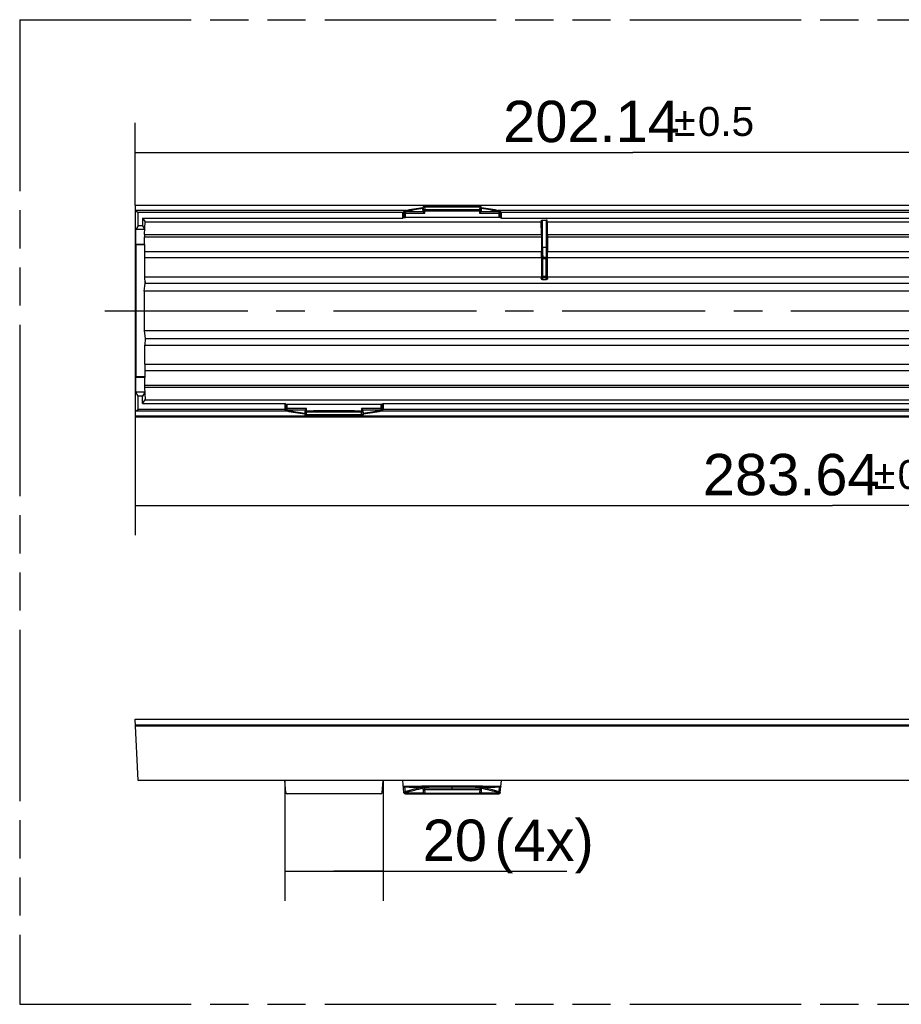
# Model space of a CAD drawing. Header units: millimetres. Extents: x 0 to 210, y 0 to 297.
# Tile 3 of 6: x 50 to 95, y 133 to 183. Entities that reach past the tile are written whole.
import ezdxf
from ezdxf.enums import TextEntityAlignment as Align

# ---------------------------------------------------------------- set-up
doc = ezdxf.new("R2010")
doc.units = ezdxf.units.MM
doc.header["$LTSCALE"] = 19.36
doc.linetypes.add('CENTER', pattern=[0.6, 0.375, -0.075, 0.075, -0.075])
doc.linetypes.add('PHANTOM', pattern=[0.8, 0.45, -0.05, 0.1, -0.05, 0.1, -0.05])
doc.layers.get('0').update_dxf_attribs({"linetype": 'CONTINUOUS'})
doc.layers.add('DEFAULT_3', color=7, linetype='PHANTOM')
doc.layers.add('Z_DIM_2D', color=7, linetype='CONTINUOUS')
doc.styles.add('TEXTSTYLE_3', font='helveticaneueltw1g-ltcn.otf')
doc.styles.add('TEXTSTYLE_4', font='gdt', dxfattribs={"width": 0.7})
doc.dimstyles.new('DIMSTYLE_1', dxfattribs={"dimtxt": 2.1, "dimasz": 3.5, "dimexe": 1.5, "dimexo": 0, "dimgap": 0.525, "dimtad": 1, "dimlfac": 4, "dimdsep": 46, "dimtxsty": 'TEXTSTYLE_3', "dimblk": '_FILLED', "dimblk1": '_FILLED', "dimblk2": '_FILLED', "dimcen": 0.09, "dimclrt": 5, "dimazin": 2, "dimtol": 1, "dimtp": 0.5, "dimtm": 0.5, "dimtfac": 1, "dimtofl": 0, "dimtmove": 0, "dimatfit": 3, "dimldrblk": '_FILLED', "dimfxl": 0, "dimtolj": 1, "dimarcsym": 0})
doc.dimstyles.new('DIMSTYLE_2', dxfattribs={"dimtxt": 2.1, "dimasz": 3.5, "dimexe": 1.5, "dimexo": 0, "dimgap": 0.525, "dimtad": 1, "dimlfac": 4, "dimdsep": 46, "dimtxsty": 'TEXTSTYLE_3', "dimblk": '_FILLED', "dimblk1": '_FILLED', "dimblk2": '_FILLED', "dimcen": 0.09, "dimclrt": 5, "dimazin": 2, "dimtp": 0.2, "dimtm": 0.2, "dimtfac": 1, "dimtofl": 0, "dimtmove": 0, "dimatfit": 3, "dimldrblk": '_FILLED', "dimfxl": 0, "dimtolj": 1, "dimarcsym": 0})

# ---------------------------------------------------------------- blocks, each defined once
blk = doc.blocks.new('*D2')
at = {"layer": 'Z_DIM_2D', "color": 2, "linetype": 'Continuous', "transparency": 16777216}
for p, q in [((55.989, 173.268), (55.989, 177.437)), ((106.525, 165.643), (106.525, 177.437)), ((55.989, 175.937), (81.257, 175.937)), ((106.525, 175.937), (81.257, 175.937))]:
    blk.add_line(p, q, dxfattribs=at)
at = {"layer": 'Z_DIM_2D', "color": 5, "linetype": 'Continuous', "transparency": 16777216}
for s, height, style, p in [('202.14', 2.1, 'TEXTSTYLE_3', (79.166, 176.462)), ('`', 1.47, 'TEXTSTYLE_4', (83.902, 176.777)), ('0.5', 1.47, 'TEXTSTYLE_3', (85.994, 176.777))]:
    blk.add_text(s, height=height, dxfattribs=dict(at, style=style)).set_placement(p, align=Align.CENTER)
blk = doc.blocks.new('_FILLED')
at = {"color": 0, "linetype": 'ByBlock'}
blk.add_solid([(0, 0), (-1, 0.125), (-1, -0.125)], dxfattribs=at)
blk = doc.blocks.new('_NONE')
blk = doc.blocks.new('*D3')
at = {"layer": 'Z_DIM_2D', "color": 2, "linetype": 'Continuous', "transparency": 16777216}
for p, q in [((63.588, 144.038), (63.588, 137.934)), ((68.588, 144.038), (68.588, 137.934)), ((63.588, 139.434), (66.088, 139.434)), ((68.588, 139.434), (66.088, 139.434)), ((66.088, 139.434), (77.919, 139.434))]:
    blk.add_line(p, q, dxfattribs=at)
at = {"layer": 'Z_DIM_2D', "color": 5, "linetype": 'Continuous', "transparency": 16777216, "style": 'TEXTSTYLE_3'}
for s, p in [('20', (70.593, 139.959)), (' (4x)', (73.414, 139.959))]:
    blk.add_text(s, height=2.1, dxfattribs=at).set_placement(p)
blk = doc.blocks.new('*D6')
at = {"layer": 'Z_DIM_2D', "color": 2, "linetype": 'Continuous', "transparency": 16777216}
for p, q in [((126.813, 163.343), (126.813, 156.506)), ((55.989, 162.518), (55.989, 156.506)), ((55.989, 158.006), (91.401, 158.006)), ((126.813, 158.006), (91.401, 158.006))]:
    blk.add_line(p, q, dxfattribs=at)
at = {"layer": 'Z_DIM_2D', "color": 5, "linetype": 'Continuous', "transparency": 16777216}
for s, height, style, p in [('283.64', 2.1, 'TEXTSTYLE_3', (89.309, 158.531)), ('`', 1.47, 'TEXTSTYLE_4', (94.046, 158.846)), ('0.5', 1.47, 'TEXTSTYLE_3', (96.137, 158.846))]:
    blk.add_text(s, height=height, dxfattribs=dict(at, style=style)).set_placement(p, align=Align.CENTER)

msp = doc.modelspace()

# ---------------------------------------------------------------- linework, layer by layer
at = {"color": 7, "linetype": 'Continuous'}
for p, q in [((55.9892, 173.2681), (55.9892, 162.5181)), ((55.9892, 173.2681), (56.0056, 173.2407)), ((55.9892, 173.2681), (125.9241, 173.2681)), ((56.008, 172.9897), (56.0056, 173.2407)), ((125.9405, 173.2407), (56.0056, 173.2407)), ((70.6055, 173.1153), (70.6055, 173.1408)), ((70.6196, 172.9436), (70.6087, 173.0923)), ((70.6796, 173.2189), (70.6846, 173.1845)), ((70.6845, 173.1754), (70.6947, 173.039)), ((73.2517, 173.2181), (70.9241, 173.2181)), ((72.0879, 173.182), (72.0879, 173.2181)), ((73.4912, 173.1754), (73.481, 173.039)), ((73.4961, 173.219), (73.4912, 173.1845)), ((73.5561, 172.9436), (73.5671, 173.0923)), ((73.5702, 173.1408), (73.5702, 173.1153)), ((56.008, 172.9897), (56.153, 172.8931)), ((69.7486, 172.9897), (56.008, 172.9897)), ((56.153, 172.2171), (56.153, 172.8931)), ((69.5879, 172.8931), (56.153, 172.8931)), ((56.3655, 172.5932), (56.3655, 172.2171)), ((56.3655, 172.5932), (56.5023, 172.4107)), ((56.3655, 172.5932), (69.5879, 172.5932)), ((69.5879, 172.8931), (69.612, 172.8979)), ((69.5879, 172.5932), (69.5879, 172.8931)), ((69.6409, 172.6356), (69.5879, 172.5932)), ((69.6142, 172.8988), (69.612, 172.8979)), ((69.6142, 172.8988), (69.6143, 172.905)), ((69.6764, 172.9768), (69.6981, 172.9506)), ((74.4602, 172.6404), (69.7156, 172.6404)), ((70.6334, 172.9155), (70.6945, 172.8544)), ((73.5423, 172.9155), (73.4812, 172.8544)), ((107.7486, 172.9897), (74.4272, 172.9897)), ((74.4776, 172.9506), (74.4993, 172.9768)), ((74.5348, 172.6356), (74.5879, 172.5932)), ((74.5615, 172.8988), (74.5614, 172.905)), ((74.5637, 172.8979), (74.5615, 172.8988)), ((74.5637, 172.8979), (74.5879, 172.8931)), ((74.5879, 172.5932), (74.5879, 172.8931)), ((107.5879, 172.8931), (74.5879, 172.8931)), ((74.5879, 172.5932), (107.5879, 172.5932)), ((56.153, 172.2171), (56.0337, 172.0181)), ((56.0337, 171.2681), (56.0337, 172.0181)), ((56.4825, 172.0181), (56.0337, 172.0181)), ((56.3655, 172.2171), (56.153, 172.2171)), ((56.3655, 172.2171), (56.4825, 172.0219)), ((56.4699, 171.7751), (56.5023, 172.4107)), ((56.5023, 172.4107), (76.6122, 172.4107)), ((76.6122, 172.4107), (76.6321, 172.4902)), ((76.623, 171.7751), (76.6122, 172.4107)), ((76.682, 172.4937), (76.8687, 172.4937)), ((76.9385, 172.4107), (76.9186, 172.4902)), ((76.9277, 171.7751), (76.9385, 172.4107)), ((76.9385, 172.4107), (125.576, 172.4107)), ((56.4699, 171.7751), (56.4699, 171.6588)), ((56.4699, 171.7751), (76.623, 171.7751)), ((56.4773, 170.9147), (56.4699, 171.6588)), ((56.4699, 171.6588), (76.623, 171.6588)), ((76.623, 171.7751), (76.6205, 170.9147)), ((76.9277, 171.7751), (76.9302, 170.9147)), ((76.9277, 171.7751), (125.6085, 171.7751)), ((76.9277, 171.6588), (125.6085, 171.6588)), ((56.0337, 171.2681), (56.0206, 171.2462)), ((56.0206, 171.2462), (56.0206, 164.54)), ((56.474, 171.2462), (56.0206, 171.2462)), ((56.4738, 171.2681), (56.0337, 171.2681)), ((56.4849, 170.6008), (56.4773, 170.9147)), ((56.4773, 170.9147), (76.6205, 170.9147)), ((56.4833, 169.6271), (56.4849, 170.6008)), ((56.4849, 170.6008), (76.618, 170.6008)), ((76.618, 170.6008), (76.6205, 170.9147)), ((76.618, 170.6008), (76.6185, 169.6271)), ((76.9327, 170.6008), (76.9302, 170.9147)), ((76.9302, 170.9147), (125.601, 170.9147)), ((76.9322, 169.6271), (76.9327, 170.6008)), ((76.9327, 170.6008), (125.5934, 170.6008)), ((56.5036, 169.2995), (56.4833, 169.6271)), ((56.4833, 169.6271), (76.6185, 169.6271)), ((76.6185, 169.6271), (76.6168, 169.5424)), ((76.9339, 169.5424), (76.9322, 169.6271)), ((76.9322, 169.6271), (125.5951, 169.6271)), ((56.4553, 168.8981), (56.5036, 169.2995)), ((56.4978, 169.3923), (56.4978, 169.2516)), ((56.5036, 169.2995), (125.5748, 169.2995)), ((76.6657, 169.489), (76.8851, 169.489)), ((56.4553, 168.8981), (56.4553, 166.8881)), ((125.623, 168.8981), (56.4553, 168.8981)), ((56.4553, 166.8881), (56.5036, 166.4868)), ((125.623, 166.8881), (56.4553, 166.8881)), ((56.4978, 166.5346), (56.4978, 166.3939)), ((56.5036, 166.4868), (56.4833, 166.1591)), ((56.4849, 165.1854), (56.4833, 166.1591)), ((56.4833, 166.1591), (105.9105, 166.1591)), ((56.5036, 166.4868), (125.5748, 166.4868)), ((56.4849, 165.1854), (56.4773, 164.8715)), ((56.4849, 165.1854), (105.8639, 165.1854)), ((56.0206, 164.54), (56.0337, 164.5181)), ((56.474, 164.54), (56.0206, 164.54)), ((56.0337, 163.7681), (56.0337, 164.5181)), ((56.4738, 164.5181), (56.0337, 164.5181)), ((56.4773, 164.8715), (56.4699, 164.1274)), ((56.4773, 164.8715), (106.3269, 164.8715)), ((56.4699, 164.1274), (56.4699, 164.0111)), ((56.4699, 164.1274), (125.6085, 164.1274)), ((56.4699, 164.0111), (56.5023, 163.3755)), ((56.4699, 164.0111), (125.6085, 164.0111)), ((56.153, 163.5691), (56.0337, 163.7681)), ((56.4825, 163.7681), (56.0337, 163.7681)), ((56.153, 162.8931), (56.153, 163.5691)), ((56.3655, 163.5691), (56.153, 163.5691)), ((56.4825, 163.7644), (56.3655, 163.5691)), ((56.3655, 163.193), (56.3655, 163.5691)), ((56.3655, 163.193), (56.5023, 163.3755)), ((56.3655, 163.193), (63.5879, 163.193)), ((56.5023, 163.3755), (125.576, 163.3755)), ((63.5879, 163.193), (63.5879, 162.8931)), ((63.6409, 163.1506), (63.5879, 163.193)), ((68.4601, 163.1458), (63.7156, 163.1458)), ((68.5348, 163.1506), (68.5879, 163.193)), ((68.5879, 163.193), (68.5879, 162.8931)), ((68.5879, 163.193), (113.5879, 163.193)), ((56.0056, 162.5456), (55.9892, 162.5181)), ((55.9892, 162.5181), (125.9241, 162.5181)), ((56.0056, 162.5456), (56.008, 162.7965)), ((125.9405, 162.5456), (56.0056, 162.5456)), ((56.008, 162.7965), (56.153, 162.8931)), ((63.7486, 162.7965), (56.008, 162.7965)), ((63.5879, 162.8931), (56.153, 162.8931)), ((63.5879, 162.8931), (63.612, 162.8883)), ((63.6142, 162.8875), (63.612, 162.8883)), ((63.6142, 162.8875), (63.6143, 162.8812)), ((63.6764, 162.8094), (63.6981, 162.8357)), ((64.6055, 162.6454), (64.6055, 162.671)), ((64.6196, 162.8426), (64.6087, 162.6939)), ((64.6334, 162.8707), (64.6945, 162.9318)), ((64.6796, 162.5673), (64.6846, 162.6017)), ((64.6845, 162.6108), (64.6947, 162.7473)), ((64.9241, 162.5681), (66.6581, 162.5681)), ((66.0879, 162.6043), (66.0879, 162.5681)), ((66.6581, 162.5681), (67.2284, 162.5681)), ((67.2284, 162.5681), (67.2517, 162.5681)), ((67.4912, 162.6108), (67.481, 162.7473)), ((67.5423, 162.8707), (67.4812, 162.9318)), ((67.4961, 162.5673), (67.4912, 162.6017)), ((67.5561, 162.8426), (67.5671, 162.6939)), ((67.5702, 162.671), (67.5702, 162.6454)), ((113.7486, 162.7965), (68.4272, 162.7965)), ((68.4776, 162.8357), (68.4993, 162.8094)), ((68.5615, 162.8875), (68.5614, 162.8812)), ((68.5637, 162.8883), (68.5615, 162.8875)), ((68.5637, 162.8883), (68.5879, 162.8932)), ((113.5879, 162.8931), (68.5879, 162.8931)), ((56.153, 144.0376), (55.9892, 147.1626)), ((55.9892, 147.1626), (125.9241, 147.1626)), ((125.9405, 146.8487), (56.0056, 146.8487)), ((125.9429, 146.8045), (56.008, 146.8045)), ((126.8129, 144.0376), (56.153, 144.0376)), ((63.6409, 143.4312), (63.5879, 144.0376)), ((68.5348, 143.4313), (68.5879, 144.0376)), ((69.6409, 143.4312), (69.5879, 144.0376)), ((74.5348, 143.4312), (74.5879, 144.0376)), ((69.612, 143.7616), (74.5637, 143.7616)), ((69.6764, 143.7195), (69.6981, 143.4727)), ((70.6055, 143.7024), (70.6196, 143.4338)), ((70.6796, 143.7016), (70.6846, 143.6069)), ((70.6845, 143.5896), (70.6947, 143.3947)), ((70.6845, 143.5896), (73.4912, 143.5896)), ((73.4912, 143.6069), (70.6846, 143.6069)), ((70.9473, 143.7017), (70.9241, 143.7015)), ((72.0879, 143.6069), (72.0879, 143.7063)), ((73.2517, 143.7015), (73.2284, 143.7017)), ((73.4912, 143.5896), (73.481, 143.3947)), ((73.4961, 143.7016), (73.4912, 143.6069)), ((73.5702, 143.7024), (73.5561, 143.4338)), ((74.4776, 143.4727), (74.4993, 143.7195)), ((68.4601, 143.3627), (63.7156, 143.3627)), ((69.7156, 143.3627), (74.4601, 143.3627)), ((70.6947, 143.3947), (73.481, 143.3947))]:
    msp.add_line(p, q, dxfattribs=at)
at = {"color": 9, "linetype": 'Continuous'}
for p, q in [((70.6055, 173.1408), (70.6094, 173.114)), ((70.6094, 173.114), (70.6196, 172.9775)), ((70.6846, 173.1845), (70.6845, 173.1754)), ((70.6945, 172.8544), (70.6947, 173.039)), ((73.481, 173.039), (73.4812, 172.8544)), ((73.4912, 173.1845), (73.4912, 173.1754)), ((73.5663, 173.114), (73.5561, 172.9775)), ((73.5702, 173.1408), (73.5663, 173.114)), ((69.6143, 172.905), (69.6371, 172.8774)), ((69.6409, 172.8544), (69.6393, 172.8678)), ((69.6409, 172.8544), (69.6409, 172.6356)), ((69.6409, 172.8544), (70.6945, 172.8544)), ((69.714, 172.9289), (69.7156, 172.9155)), ((69.7156, 172.6404), (69.7156, 172.9155)), ((70.6334, 172.9155), (69.7156, 172.9155)), ((70.6196, 172.9775), (70.6196, 172.9436)), ((70.6945, 172.9775), (70.6196, 172.9775)), ((73.4812, 172.9775), (73.5561, 172.9775)), ((73.4812, 172.8544), (74.5348, 172.8544)), ((74.4601, 172.9155), (73.5423, 172.9155)), ((73.5561, 172.9436), (73.5561, 172.9775)), ((74.4601, 172.9155), (74.4617, 172.9289)), ((74.4601, 172.9155), (74.4601, 172.6404)), ((74.5365, 172.8678), (74.5348, 172.8544)), ((74.5348, 172.6356), (74.5348, 172.8544)), ((74.5387, 172.8774), (74.5614, 172.905)), ((76.6321, 172.4902), (76.6321, 171.1199)), ((76.6821, 171.1199), (76.6821, 172.4937)), ((76.8687, 172.4937), (76.8687, 171.1199)), ((76.9186, 171.1199), (76.9186, 172.4902)), ((76.9186, 171.1199), (76.6321, 171.1199)), ((76.6495, 170.5457), (76.6412, 170.5707)), ((76.6495, 170.5457), (76.6495, 169.6406)), ((76.6495, 170.5457), (76.9012, 170.5457)), ((76.6912, 170.6206), (76.6995, 170.5956)), ((76.6912, 170.6206), (76.8596, 170.6206)), ((76.6995, 169.5906), (76.6995, 170.5956)), ((76.8512, 170.5956), (76.6995, 170.5956)), ((76.8512, 170.5956), (76.8596, 170.6206)), ((76.8512, 170.5956), (76.8512, 169.5906)), ((76.9096, 170.5707), (76.9012, 170.5457)), ((76.9012, 169.6406), (76.9012, 170.5457)), ((76.6168, 169.5424), (76.6495, 169.6406)), ((76.9012, 169.6406), (76.6495, 169.6406)), ((76.6995, 169.5906), (76.6657, 169.489)), ((76.6995, 169.5906), (76.8512, 169.5906)), ((76.8851, 169.489), (76.8512, 169.5906)), ((76.9012, 169.6406), (76.9339, 169.5424)), ((63.6409, 163.1506), (63.6409, 162.9318)), ((63.7156, 162.8707), (63.7156, 163.1458)), ((68.4601, 163.1458), (68.4601, 162.8707)), ((68.5348, 162.9318), (68.5348, 163.1506)), ((63.6371, 162.9089), (63.6143, 162.8812)), ((63.6393, 162.9185), (63.6409, 162.9318)), ((64.6945, 162.9318), (63.6409, 162.9318)), ((63.714, 162.8573), (63.7156, 162.8707)), ((63.7156, 162.8707), (64.6334, 162.8707)), ((64.6055, 162.6454), (64.6094, 162.6722)), ((64.6094, 162.6722), (64.6196, 162.8087)), ((64.6196, 162.8426), (64.6196, 162.8087)), ((64.6945, 162.8087), (64.6196, 162.8087)), ((64.6846, 162.6017), (64.6845, 162.6108)), ((64.6947, 162.7473), (64.6945, 162.9318)), ((67.4812, 162.9318), (67.481, 162.7473)), ((68.5348, 162.9318), (67.4812, 162.9318)), ((67.4812, 162.8087), (67.5561, 162.8087)), ((67.4912, 162.6017), (67.4912, 162.6108)), ((67.5423, 162.8707), (68.4601, 162.8707)), ((67.5561, 162.8087), (67.5561, 162.8426)), ((67.5663, 162.6722), (67.5561, 162.8087)), ((67.5702, 162.6454), (67.5663, 162.6722)), ((68.4601, 162.8707), (68.4617, 162.8573)), ((68.5348, 162.9318), (68.5365, 162.9185)), ((68.5614, 162.8812), (68.5387, 162.9089)), ((70.6087, 143.6429), (70.6065, 143.6425)), ((70.6087, 143.6429), (70.6065, 143.6425)), ((70.6846, 143.6069), (70.6845, 143.5896)), ((73.4912, 143.6069), (73.4912, 143.5896)), ((73.5692, 143.6425), (73.5671, 143.6429)), ((73.5692, 143.6425), (73.5671, 143.6429)), ((69.714, 143.413), (69.7156, 143.3943)), ((69.7156, 143.3627), (69.7156, 143.3943)), ((70.6334, 143.3943), (69.7156, 143.3943)), ((74.4601, 143.3943), (73.5423, 143.3943)), ((74.4601, 143.3943), (74.4617, 143.413)), ((74.4601, 143.3943), (74.4601, 143.3627))]:
    msp.add_line(p, q, dxfattribs=at)
at = {"color": 7, "linetype": 'CENTER'}
msp.add_line((54.4454, 167.8931), (127.5698, 167.8931), dxfattribs=at)
at = {"color": 7, "linetype": 'Continuous'}
for centre, radius, start, end in [((72.0884, 159.9784), 13.2203, 96.43998, 100.51214), ((70.9357, 212.2086), 38.9905, 269.62369, 269.98292), ((72.0878, 562.7573), 389.5844, 269.793614, 270.000003), ((72.0879, 562.7335), 389.5516, 269.79361, 270.20639), ((72.0878, 562.7562), 389.7198, 269.795187, 270.000003), ((72.0879, 562.7562), 389.5833, 269.999997, 270.206386), ((72.0879, 562.7575), 389.7211, 269.999997, 270.204812), ((73.24, 212.2086), 38.9905, 270.01709, 270.37632), ((72.0873, 159.9784), 13.2203, 79.48748, 83.55963), ((76.8595, 170.5706), 0.05, 0.09809, 89.97176), ((66.0884, 175.8078), 13.2203, 259.48748, 263.55963), ((64.9357, 123.5776), 38.9905, 90.01709, 90.37632), ((66.0878, -226.97), 389.5833, 89.999997, 90.206386), ((66.0878, -226.9473), 389.5516, 89.79361, 90.20639), ((66.0878, -226.9713), 389.7211, 89.999997, 90.204812), ((66.0879, -226.97), 389.7198, 89.795187, 90.000003), ((66.0879, -226.9711), 389.5844, 89.793614, 90.000003), ((67.24, 123.5776), 38.9905, 89.62369, 89.98292), ((66.0874, 175.8079), 13.2203, 276.43998, 280.51214), ((72.017, 245.5321), 101.8395, 268.683059, 269.205893), ((70.8075, 159.471), 15.7699, 269.26612, 270.42337), ((72.0879, 1.918), 141.7883, 90, 90.460882), ((72.0878, 22.9424), 120.8192, 88.826841, 89.99999), ((72.0879, 1.9175), 141.7888, 89.769559, 90), ((72.0879, 1.9195), 141.7868, 89.539116, 89.769559), ((73.3682, 159.471), 15.7699, 269.57663, 270.73388), ((72.1553, 245.7473), 102.0547, 270.794382, 271.316111), ((63.7156, 143.4377), 0.075, 185, 270), ((68.4601, 143.4377), 0.075, 270, 355), ((69.7156, 143.4377), 0.075, 185, 270), ((70.6945, 143.4377), 0.075, 183, 270), ((73.4812, 143.4377), 0.075, 270, 357), ((74.4601, 143.4377), 0.075, 270, 355)]:
    msp.add_arc(centre, radius, start, end, dxfattribs=at)
at = {"color": 9, "linetype": 'Continuous'}
for centre, radius, start, end in [((72.1109, 162.2393), 10.9796, 97.88035, 102.69442), ((72.1066, 162.3626), 10.8338, 97.9476, 102.75892), ((72.0646, 162.3377), 10.859, 77.24668, 82.0468), ((72.0695, 162.265), 10.9536, 77.29986, 82.12538), ((72.0878, 562.7578), 389.7828, 269.795188, 270.204812), ((76.6912, 170.5706), 0.05, 90.02824, 179.90191), ((76.6995, 170.5456), 0.05, 90.02824, 179.90191), ((76.8512, 170.5456), 0.05, 0.09809, 89.97176), ((76.6995, 169.6406), 0.05, 180.09809, 269.97176), ((76.8512, 169.6406), 0.05, 270.02824, 359.90191), ((66.1062, 173.5213), 10.9536, 257.29985, 262.12537), ((66.1112, 173.4485), 10.859, 257.24668, 262.0468), ((66.0879, -226.9716), 389.7828, 89.795188, 90.204812), ((66.0691, 173.4236), 10.8338, 277.9476, 282.75893), ((66.0648, 173.5469), 10.9796, 277.88035, 282.69441), ((72.1763, 135.5893), 8.2637, 100.95729, 107.45075), ((72.1606, 135.7469), 8.0471, 101.13523, 107.7005), ((71.9963, 135.6738), 8.1225, 72.32999, 78.83428), ((72.0179, 135.6624), 8.1884, 72.51935, 79.07253)]:
    msp.add_arc(centre, radius, start, end, dxfattribs=at)
at = {"color": 7, "linetype": 'Continuous'}
for centre, major_axis, ratio, start_param, end_param in [((70.6945, 172.9464), (0.075, 0), 0.7110133, -3.0892328, -2.5235134), ((76.6668, 169.5424), (0.009, 0.0527), 0.9335204, -4.5528816, -2.9829987), ((64.6945, 162.8398), (0.075, 0), 0.7110133, 2.5235134, 3.0892328), ((72.0879, 14.4309), (0, 129.3307), 0.9665146, 0, 0.0197904)]:
    msp.add_ellipse(centre, major_axis=major_axis, ratio=ratio, start_param=start_param, end_param=end_param, dxfattribs=at)
for points, knots in [([(70.6055, 173.1408), (70.6056, 173.1603), (70.6197, 173.2011), (70.6602, 173.2191), (70.6796, 173.2189)], [0, 0, 0, 0, 0.5011176, 1, 1, 1, 1]), ([(70.6087, 173.0923), (70.6083, 173.0974), (70.6074, 173.105), (70.6066, 173.1129), (70.6055, 173.1153)], [0, 0, 0, 0, 0.6588256, 1, 1, 1, 1]), ([(73.5702, 173.1408), (73.5702, 173.1508), (73.5666, 173.1708), (73.5508, 173.1968), (73.5261, 173.2148), (73.506, 173.219), (73.4961, 173.219)], [0, 0, 0, 0, 0.2502699, 0.5003374, 0.7502193, 1, 1, 1, 1]), ([(73.5671, 173.0923), (73.5674, 173.0974), (73.5683, 173.105), (73.5691, 173.1129), (73.5702, 173.1153)], [0, 0, 0, 0, 0.6596298, 1, 1, 1, 1]), ([(69.6764, 172.9768), (69.6598, 172.9737), (69.6278, 172.9559), (69.6147, 172.9216), (69.6143, 172.905)], [0, 0, 0, 0, 0.5040514, 1, 1, 1, 1]), ([(69.6409, 172.6356), (69.6416, 172.6362), (69.6442, 172.6368), (69.649, 172.6377), (69.6563, 172.6384), (69.6696, 172.6394), (69.6896, 172.6402), (69.7065, 172.6404), (69.7156, 172.6404)], [0, 0, 0, 0, 0.0353071, 0.1022915, 0.1995635, 0.3240463, 0.6373028, 1, 1, 1, 1]), ([(73.5561, 172.9436), (73.5559, 172.9412), (73.5541, 172.9307), (73.5481, 172.9213), (73.5423, 172.9155)], [0, 0, 0, 0, 0.2348044, 1, 1, 1, 1]), ([(74.5348, 172.6356), (74.5341, 172.6362), (74.5315, 172.6368), (74.5267, 172.6377), (74.5195, 172.6384), (74.5061, 172.6394), (74.4861, 172.6402), (74.4692, 172.6404), (74.4602, 172.6404)], [0, 0, 0, 0, 0.0352377, 0.1021746, 0.1994729, 0.3240098, 0.6373186, 1, 1, 1, 1]), ([(74.5614, 172.905), (74.5611, 172.9216), (74.5479, 172.9559), (74.516, 172.9737), (74.4993, 172.9768)], [0, 0, 0, 0, 0.4959453, 1, 1, 1, 1]), ([(76.6321, 172.4902), (76.6322, 172.4907), (76.6339, 172.4911), (76.6365, 172.4917), (76.6413, 172.4922), (76.6502, 172.493), (76.664, 172.4935), (76.6757, 172.4937), (76.682, 172.4937)], [0, 0, 0, 0, 0.025549, 0.0851621, 0.1785556, 0.3025424, 0.6231792, 1, 1, 1, 1]), ([(76.9186, 172.4902), (76.9185, 172.4907), (76.9168, 172.4911), (76.9142, 172.4917), (76.9094, 172.4922), (76.9005, 172.493), (76.8867, 172.4935), (76.875, 172.4937), (76.8687, 172.4937)], [0, 0, 0, 0, 0.0256176, 0.0852899, 0.1786536, 0.3025789, 0.6231584, 1, 1, 1, 1]), ([(76.6821, 171.1199), (76.682, 171.0582), (76.6824, 170.9683), (76.6835, 170.8536), (76.6845, 170.7799), (76.6859, 170.7184), (76.6872, 170.6758), (76.6884, 170.6495), (76.6892, 170.6359), (76.6901, 170.6268), (76.6906, 170.6221), (76.6912, 170.6206)], [0, 0, 0, 0, 0.3709216, 0.5396708, 0.689037, 0.8136634, 0.9090865, 0.9447414, 0.9719112, 0.9903591, 1, 1, 1, 1]), ([(76.8687, 171.1199), (76.8687, 171.0582), (76.8683, 170.9683), (76.8672, 170.8536), (76.8662, 170.7799), (76.8649, 170.7184), (76.8636, 170.6758), (76.8623, 170.6495), (76.8616, 170.6359), (76.8606, 170.6268), (76.8601, 170.6221), (76.8596, 170.6206)], [0, 0, 0, 0, 0.3709211, 0.5396703, 0.689037, 0.8136637, 0.9090867, 0.9447415, 0.9719113, 0.9903588, 1, 1, 1, 1]), ([(76.9339, 169.5424), (76.9342, 169.5308), (76.9285, 169.5117), (76.9086, 169.4933), (76.8933, 169.489), (76.8851, 169.489)], [0, 0, 0, 0, 0.4342852, 0.691059, 1, 1, 1, 1]), ([(63.6409, 163.1506), (63.6416, 163.15), (63.6442, 163.1494), (63.649, 163.1485), (63.6562, 163.1478), (63.6696, 163.1468), (63.6896, 163.146), (63.7065, 163.1458), (63.7156, 163.1458)], [0, 0, 0, 0, 0.0352379, 0.1021751, 0.1994737, 0.3240107, 0.6373193, 1, 1, 1, 1]), ([(68.5348, 163.1506), (68.5341, 163.15), (68.5315, 163.1494), (68.5267, 163.1485), (68.5195, 163.1478), (68.5061, 163.1468), (68.4861, 163.146), (68.4692, 163.1458), (68.4602, 163.1458)], [0, 0, 0, 0, 0.0353067, 0.1022908, 0.1995626, 0.3240454, 0.6373021, 1, 1, 1, 1]), ([(63.6764, 162.8094), (63.6598, 162.8125), (63.6278, 162.8303), (63.6147, 162.8646), (63.6143, 162.8812)], [0, 0, 0, 0, 0.5040638, 1, 1, 1, 1]), ([(64.6087, 162.6939), (64.6083, 162.6888), (64.6074, 162.6812), (64.6066, 162.6734), (64.6055, 162.671)], [0, 0, 0, 0, 0.6588879, 1, 1, 1, 1]), ([(64.6055, 162.6454), (64.6055, 162.6355), (64.6091, 162.6154), (64.6249, 162.5894), (64.6496, 162.5714), (64.6697, 162.5672), (64.6796, 162.5673)], [0, 0, 0, 0, 0.2502699, 0.5003374, 0.7502193, 1, 1, 1, 1]), ([(67.5702, 162.6454), (67.5702, 162.6259), (67.556, 162.5851), (67.5155, 162.5672), (67.4961, 162.5673)], [0, 0, 0, 0, 0.5011176, 1, 1, 1, 1]), ([(67.5561, 162.8426), (67.5559, 162.845), (67.5541, 162.8555), (67.5481, 162.865), (67.5423, 162.8707)], [0, 0, 0, 0, 0.2348139, 1, 1, 1, 1]), ([(67.5671, 162.6939), (67.5674, 162.6888), (67.5683, 162.6812), (67.5691, 162.6734), (67.5702, 162.671)], [0, 0, 0, 0, 0.6588298, 1, 1, 1, 1]), ([(68.5614, 162.8812), (68.561, 162.8646), (68.5479, 162.8303), (68.516, 162.8125), (68.4993, 162.8094)], [0, 0, 0, 0, 0.4958947, 1, 1, 1, 1]), ([(69.6764, 143.7195), (69.6683, 143.7197), (69.6536, 143.7205), (69.6341, 143.7237), (69.6213, 143.7273), (69.6145, 143.7323), (69.6143, 143.7348)], [0, 0, 0, 0, 0.3692751, 0.6745848, 0.8865754, 1, 1, 1, 1]), ([(74.5529, 143.7275), (74.5459, 143.7245), (74.5279, 143.7211), (74.5098, 143.7197), (74.4993, 143.7195)], [0, 0, 0, 0, 0.4200822, 1, 1, 1, 1]), ([(74.5614, 143.7348), (74.5613, 143.7341), (74.5598, 143.7304), (74.5559, 143.7287), (74.5529, 143.7275)], [0, 0, 0, 0, 0.1773767, 1, 1, 1, 1])]:
    msp.add_open_spline(points, degree=3, knots=knots, dxfattribs=at)
at = {"color": 9, "linetype": 'Continuous'}
for points, knots in [([(70.6094, 173.114), (70.6098, 173.1321), (70.6273, 173.1699), (70.6657, 173.1842), (70.6846, 173.1845)], [0, 0, 0, 0, 0.4894789, 1, 1, 1, 1]), ([(70.6094, 173.114), (70.6097, 173.122), (70.6145, 173.1386), (70.6378, 173.1657), (70.666, 173.175), (70.6845, 173.1754)], [0, 0, 0, 0, 0.228273, 0.4724832, 1, 1, 1, 1]), ([(70.6196, 172.9775), (70.6199, 172.9843), (70.6221, 172.9935), (70.6264, 173.0015), (70.6276, 173.0036)], [0, 0, 0, 0, 0.7429429, 1, 1, 1, 1]), ([(70.6276, 173.0036), (70.6341, 173.0143), (70.6549, 173.0323), (70.6812, 173.0387), (70.6947, 173.039)], [0, 0, 0, 0, 0.4802828, 1, 1, 1, 1]), ([(73.5481, 173.0036), (73.5416, 173.0143), (73.5208, 173.0323), (73.4945, 173.0387), (73.481, 173.039)], [0, 0, 0, 0, 0.4802817, 1, 1, 1, 1]), ([(73.5663, 173.114), (73.566, 173.1321), (73.5484, 173.1699), (73.5101, 173.1842), (73.4912, 173.1845)], [0, 0, 0, 0, 0.4894788, 1, 1, 1, 1]), ([(73.4912, 173.1754), (73.5097, 173.175), (73.5379, 173.1657), (73.5612, 173.1386), (73.566, 173.122), (73.5663, 173.114)], [0, 0, 0, 0, 0.5275109, 0.7717154, 1, 1, 1, 1]), ([(73.5561, 172.9775), (73.5559, 172.9843), (73.5536, 172.9935), (73.5493, 173.0015), (73.5481, 173.0036)], [0, 0, 0, 0, 0.7429421, 1, 1, 1, 1]), ([(69.6371, 172.8774), (69.6372, 172.8942), (69.6498, 172.9288), (69.6816, 172.9473), (69.6981, 172.9506)], [0, 0, 0, 0, 0.4994513, 1, 1, 1, 1]), ([(69.6371, 172.8774), (69.6378, 172.8765), (69.6384, 172.8731), (69.639, 172.8699), (69.6393, 172.8678)], [0, 0, 0, 0, 0.3437664, 1, 1, 1, 1]), ([(69.6393, 172.8678), (69.6398, 172.8756), (69.6448, 172.8919), (69.668, 172.9186), (69.6957, 172.9281), (69.714, 172.9289)], [0, 0, 0, 0, 0.2275465, 0.4723442, 1, 1, 1, 1]), ([(69.7156, 172.9155), (69.6973, 172.9148), (69.6697, 172.9052), (69.6465, 172.8786), (69.6414, 172.8623), (69.6409, 172.8544)], [0, 0, 0, 0, 0.5276812, 0.772449, 1, 1, 1, 1]), ([(69.6981, 172.9506), (69.7014, 172.9494), (69.7078, 172.942), (69.7117, 172.934), (69.714, 172.9289)], [0, 0, 0, 0, 0.3781775, 1, 1, 1, 1]), ([(74.5348, 172.8544), (74.5343, 172.8623), (74.5293, 172.8786), (74.5061, 172.9052), (74.4784, 172.9148), (74.4601, 172.9155)], [0, 0, 0, 0, 0.227551, 0.4723188, 1, 1, 1, 1]), ([(74.4617, 172.9289), (74.464, 172.934), (74.468, 172.942), (74.4744, 172.9494), (74.4776, 172.9506)], [0, 0, 0, 0, 0.6218225, 1, 1, 1, 1]), ([(74.5365, 172.8678), (74.536, 172.8756), (74.5309, 172.8919), (74.5077, 172.9186), (74.48, 172.9281), (74.4617, 172.9289)], [0, 0, 0, 0, 0.2275465, 0.4723442, 1, 1, 1, 1]), ([(74.5387, 172.8774), (74.5385, 172.8942), (74.526, 172.9288), (74.4942, 172.9473), (74.4776, 172.9506)], [0, 0, 0, 0, 0.4994513, 1, 1, 1, 1]), ([(74.5365, 172.8678), (74.5367, 172.8699), (74.5373, 172.8731), (74.5379, 172.8765), (74.5387, 172.8774)], [0, 0, 0, 0, 0.6562336, 1, 1, 1, 1]), ([(76.6321, 171.1199), (76.6321, 171.052), (76.6324, 170.9531), (76.6335, 170.8269), (76.6346, 170.7458), (76.6359, 170.6782), (76.6372, 170.6314), (76.6384, 170.6024), (76.6392, 170.5875), (76.6401, 170.5775), (76.6406, 170.5723), (76.6412, 170.5707)], [0, 0, 0, 0, 0.3709505, 0.5397123, 0.6890922, 0.8137305, 0.9091559, 0.944805, 0.971967, 0.9903927, 1, 1, 1, 1]), ([(76.9186, 171.1199), (76.9187, 171.052), (76.9183, 170.9531), (76.9172, 170.8269), (76.9162, 170.7458), (76.9148, 170.6782), (76.9136, 170.6314), (76.9123, 170.6024), (76.9115, 170.5875), (76.9106, 170.5775), (76.9101, 170.5724), (76.9096, 170.5707)], [0, 0, 0, 0, 0.3709474, 0.539708, 0.6890869, 0.813725, 0.9091512, 0.944801, 0.9719639, 0.9903906, 1, 1, 1, 1]), ([(63.6371, 162.9089), (63.6378, 162.9097), (63.6384, 162.9132), (63.639, 162.9163), (63.6393, 162.9185)], [0, 0, 0, 0, 0.3437742, 1, 1, 1, 1]), ([(63.6371, 162.9089), (63.6372, 162.892), (63.6498, 162.8574), (63.6816, 162.8389), (63.6981, 162.8357)], [0, 0, 0, 0, 0.4994513, 1, 1, 1, 1]), ([(63.6393, 162.9185), (63.6398, 162.9106), (63.6448, 162.8943), (63.668, 162.8677), (63.6957, 162.8581), (63.714, 162.8573)], [0, 0, 0, 0, 0.2275465, 0.4723442, 1, 1, 1, 1]), ([(63.6409, 162.9318), (63.6414, 162.9239), (63.6465, 162.9077), (63.6697, 162.881), (63.6973, 162.8714), (63.7156, 162.8707)], [0, 0, 0, 0, 0.227551, 0.4723188, 1, 1, 1, 1]), ([(63.714, 162.8573), (63.7117, 162.8522), (63.7078, 162.8442), (63.7014, 162.8368), (63.6981, 162.8357)], [0, 0, 0, 0, 0.6218225, 1, 1, 1, 1]), ([(64.6845, 162.6108), (64.666, 162.6112), (64.6378, 162.6205), (64.6145, 162.6476), (64.6097, 162.6642), (64.6094, 162.6722)], [0, 0, 0, 0, 0.5275109, 0.7717154, 1, 1, 1, 1]), ([(64.6094, 162.6722), (64.6098, 162.6541), (64.6273, 162.6163), (64.6657, 162.602), (64.6846, 162.6017)], [0, 0, 0, 0, 0.4894788, 1, 1, 1, 1]), ([(64.6196, 162.8087), (64.6199, 162.8019), (64.6221, 162.7927), (64.6264, 162.7847), (64.6276, 162.7827)], [0, 0, 0, 0, 0.7429421, 1, 1, 1, 1]), ([(64.6276, 162.7827), (64.6341, 162.772), (64.6549, 162.7539), (64.6812, 162.7476), (64.6947, 162.7473)], [0, 0, 0, 0, 0.4802817, 1, 1, 1, 1]), ([(67.5481, 162.7827), (67.5416, 162.772), (67.5208, 162.7539), (67.4945, 162.7476), (67.481, 162.7473)], [0, 0, 0, 0, 0.4802828, 1, 1, 1, 1]), ([(67.5663, 162.6722), (67.566, 162.6642), (67.5612, 162.6476), (67.5379, 162.6205), (67.5097, 162.6112), (67.4912, 162.6108)], [0, 0, 0, 0, 0.228273, 0.4724832, 1, 1, 1, 1]), ([(67.5663, 162.6722), (67.566, 162.6541), (67.5484, 162.6163), (67.5101, 162.602), (67.4912, 162.6017)], [0, 0, 0, 0, 0.4894789, 1, 1, 1, 1]), ([(67.5561, 162.8087), (67.5559, 162.8019), (67.5536, 162.7927), (67.5493, 162.7847), (67.5481, 162.7827)], [0, 0, 0, 0, 0.7429429, 1, 1, 1, 1]), ([(68.4601, 162.8707), (68.4784, 162.8714), (68.5061, 162.881), (68.5293, 162.9077), (68.5343, 162.9239), (68.5348, 162.9318)], [0, 0, 0, 0, 0.5276812, 0.772449, 1, 1, 1, 1]), ([(68.5365, 162.9185), (68.536, 162.9106), (68.5309, 162.8943), (68.5077, 162.8677), (68.48, 162.8581), (68.4617, 162.8573)], [0, 0, 0, 0, 0.2275465, 0.4723442, 1, 1, 1, 1]), ([(68.4776, 162.8357), (68.4744, 162.8368), (68.468, 162.8442), (68.464, 162.8522), (68.4617, 162.8573)], [0, 0, 0, 0, 0.3781775, 1, 1, 1, 1]), ([(68.5387, 162.9089), (68.5385, 162.892), (68.526, 162.8574), (68.4942, 162.8389), (68.4776, 162.8357)], [0, 0, 0, 0, 0.4994513, 1, 1, 1, 1]), ([(68.5365, 162.9185), (68.5367, 162.9163), (68.5373, 162.9132), (68.5379, 162.9097), (68.5387, 162.9089)], [0, 0, 0, 0, 0.6562258, 1, 1, 1, 1]), ([(70.6094, 143.6287), (70.6096, 143.6249), (70.617, 143.6165), (70.6339, 143.6107), (70.6574, 143.6067), (70.6751, 143.6065), (70.6846, 143.6069)], [0, 0, 0, 0, 0.1365177, 0.3552632, 0.6543095, 1, 1, 1, 1]), ([(70.6094, 143.6287), (70.6097, 143.623), (70.6153, 143.6105), (70.6331, 143.598), (70.6571, 143.5905), (70.6751, 143.5892), (70.6845, 143.5896)], [0, 0, 0, 0, 0.1864891, 0.414708, 0.6918748, 1, 1, 1, 1]), ([(73.4912, 143.5896), (73.5006, 143.5892), (73.5187, 143.5905), (73.5426, 143.598), (73.5604, 143.6105), (73.566, 143.623), (73.5663, 143.6287)], [0, 0, 0, 0, 0.3081293, 0.5852866, 0.8135009, 1, 1, 1, 1]), ([(73.5663, 143.6287), (73.5661, 143.6249), (73.5588, 143.6165), (73.5419, 143.6107), (73.5184, 143.6067), (73.5006, 143.6065), (73.4912, 143.6069)], [0, 0, 0, 0, 0.1365183, 0.3552631, 0.6543083, 1, 1, 1, 1]), ([(69.6371, 143.4751), (69.6371, 143.4745), (69.6389, 143.4734), (69.6446, 143.4722), (69.6569, 143.4713), (69.6756, 143.4714), (69.6901, 143.4721), (69.6981, 143.4727)], [0, 0, 0, 0, 0.0283718, 0.0857654, 0.2947416, 0.611362, 1, 1, 1, 1]), ([(69.6393, 143.45), (69.6398, 143.4443), (69.6456, 143.4322), (69.6563, 143.425), (69.6625, 143.422)], [0, 0, 0, 0, 0.4514662, 1, 1, 1, 1]), ([(69.7156, 143.3943), (69.7064, 143.3937), (69.6886, 143.3946), (69.6649, 143.4015), (69.6472, 143.4135), (69.6414, 143.4256), (69.6409, 143.4312)], [0, 0, 0, 0, 0.3078892, 0.5841564, 0.8122364, 1, 1, 1, 1]), ([(69.6625, 143.422), (69.666, 143.4202), (69.6825, 143.4139), (69.7005, 143.4122), (69.714, 143.413)], [0, 0, 0, 0, 0.2283392, 1, 1, 1, 1]), ([(69.6981, 143.4727), (69.6993, 143.4674), (69.7041, 143.4473), (69.7095, 143.4275), (69.714, 143.413)], [0, 0, 0, 0, 0.2649364, 1, 1, 1, 1]), ([(70.6196, 143.4338), (70.6197, 143.4322), (70.6207, 143.4257), (70.6243, 143.4197), (70.6276, 143.416)], [0, 0, 0, 0, 0.2384331, 1, 1, 1, 1]), ([(70.6276, 143.416), (70.6348, 143.4081), (70.6574, 143.3967), (70.6815, 143.3942), (70.6947, 143.3947)], [0, 0, 0, 0, 0.4475035, 1, 1, 1, 1]), ([(70.6945, 143.3627), (70.6947, 143.3627), (70.6943, 143.3639), (70.6947, 143.3651), (70.6945, 143.3679), (70.6947, 143.3715), (70.6947, 143.3761), (70.6947, 143.384), (70.6947, 143.3903), (70.6947, 143.3947)], [0, 0, 0, 0, 0.0169086, 0.0672409, 0.1503743, 0.2650032, 0.4095445, 0.5819779, 1, 1, 1, 1]), ([(73.5481, 143.416), (73.5409, 143.4081), (73.5183, 143.3967), (73.4942, 143.3942), (73.481, 143.3947)], [0, 0, 0, 0, 0.4475023, 1, 1, 1, 1]), ([(73.4812, 143.3627), (73.481, 143.3627), (73.4814, 143.3639), (73.481, 143.3651), (73.4812, 143.3679), (73.4811, 143.3715), (73.4811, 143.3761), (73.481, 143.384), (73.481, 143.3903), (73.481, 143.3947)], [0, 0, 0, 0, 0.0169253, 0.067269, 0.1504081, 0.2650383, 0.4095768, 0.5820017, 1, 1, 1, 1]), ([(73.5561, 143.4338), (73.556, 143.4322), (73.5551, 143.4257), (73.5515, 143.4197), (73.5481, 143.416)], [0, 0, 0, 0, 0.2384308, 1, 1, 1, 1]), ([(74.5348, 143.4312), (74.5343, 143.4256), (74.5285, 143.4135), (74.5108, 143.4015), (74.4871, 143.3946), (74.4693, 143.3937), (74.4601, 143.3943)], [0, 0, 0, 0, 0.1877636, 0.4158436, 0.6921108, 1, 1, 1, 1]), ([(74.4617, 143.413), (74.4632, 143.4176), (74.469, 143.4373), (74.4741, 143.4573), (74.4776, 143.4727)], [0, 0, 0, 0, 0.2309083, 1, 1, 1, 1]), ([(74.5133, 143.422), (74.5097, 143.4202), (74.4933, 143.4139), (74.4753, 143.4122), (74.4617, 143.413)], [0, 0, 0, 0, 0.2283384, 1, 1, 1, 1]), ([(74.5387, 143.4751), (74.5386, 143.4745), (74.5368, 143.4734), (74.5311, 143.4722), (74.5188, 143.4713), (74.5002, 143.4714), (74.4856, 143.4721), (74.4776, 143.4727)], [0, 0, 0, 0, 0.0283718, 0.0857654, 0.2947416, 0.611362, 1, 1, 1, 1]), ([(74.5365, 143.45), (74.536, 143.4443), (74.5302, 143.4322), (74.5194, 143.425), (74.5133, 143.422)], [0, 0, 0, 0, 0.4514675, 1, 1, 1, 1])]:
    msp.add_open_spline(points, degree=3, knots=knots, dxfattribs=at)
at = {"layer": 'DEFAULT_3', "color": 91, "linetype": 'PHANTOM', "true_color": 0x80ff80}
for p, q in [((50.1286, 182.68), (50.1286, 132.68)), ((50.1286, 182.68), (150.1286, 182.68)), ((50.1286, 132.68), (150.1286, 132.68))]:
    msp.add_line(p, q, dxfattribs=at)

# ---------------------------------------------------------------- dimensions: what is measured, and where the dimension line sits
at = {"layer": 'Z_DIM_2D', "color": 2, "linetype": 'Continuous'}
for base, p1, p2, picture, middle in [((106.5254, 175.9368), (55.9892, 173.2681), (106.5254, 165.6431), '*D2', (81.2573, 175.9368)), ((126.8129, 158.0064), (55.9892, 162.5181), (126.8129, 163.3427), '*D6', (91.401, 158.0064))]:
    dim = msp.add_linear_dim(base=base, p1=p1, p2=p2, dimstyle='DIMSTYLE_1', override={"dimblk1": 'NONE', "dimblk2": 'NONE', "dimsah": 1}, dxfattribs=at)
    dim.commit()
    dim.dimension.update_dxf_attribs({"geometry": picture, "text_midpoint": middle, "dimtype": 160})
dim = msp.add_linear_dim(base=(68.5879, 139.4337), p1=(63.5879, 144.0376), p2=(68.5879, 144.0376), text='<> (4x)', dimstyle='DIMSTYLE_2', override={"dimblk1": 'NONE', "dimblk2": 'NONE', "dimsah": 1}, dxfattribs=at)
dim.commit()
dim.dimension.update_dxf_attribs({"geometry": '*D3', "text_midpoint": (74.2561, 139.4337), "dimtype": 160})

doc.saveas('drawing.dxf')
